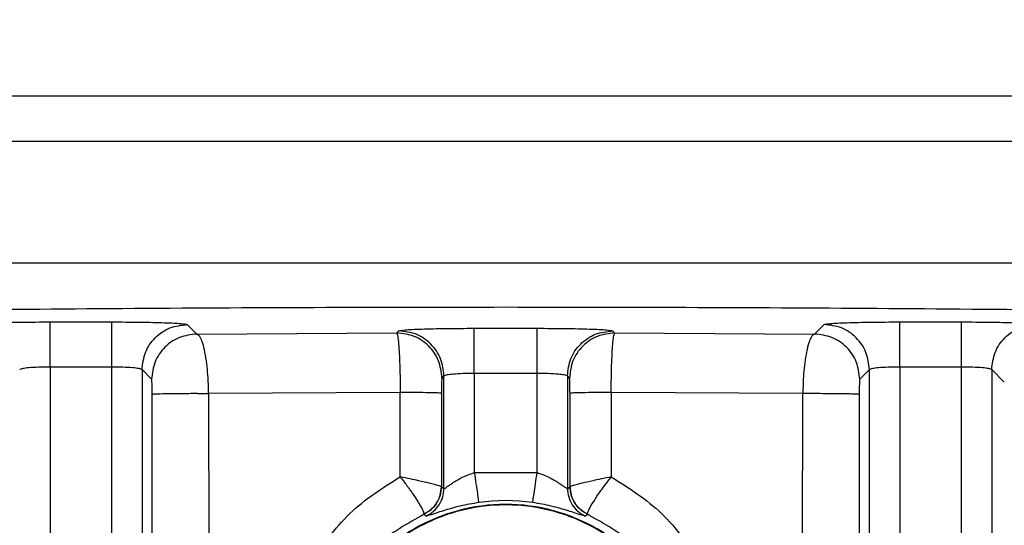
# Model space of a CAD drawing. Header units: inches. Extents: x 144.9 to 238.4, y 214.8 to 247.7.
# Tile 121 of 256: x 152.7098 to 152.7896, y 244.942 to 244.983. Entities that reach past the tile are written whole.
import ezdxf

# ---------------------------------------------------------------- set-up
doc = ezdxf.new("R2010")
doc.units = ezdxf.units.IN
doc.header["$LTSCALE"] = 0.25
doc.header["$MEASUREMENT"] = 0
doc.layers.add('ANNOTATIONS', color=1, linetype='Continuous')
doc.layers.add('MOTOR LH', color=7, linetype='Continuous')
doc.styles.add('ARIAL', font='arial.ttf', dxfattribs={"height": 0.09375})
doc.dimstyles.new('STANDARD$0', dxfattribs={"dimtxt": 0.09375, "dimasz": 0.09375, "dimexe": 0.03125, "dimexo": 0.046875, "dimgap": 0.09, "dimtad": 0, "dimtih": 1, "dimtoh": 1, "dimdec": 4, "dimzin": 0, "dimdsep": 46, "dimtxsty": 'ARIAL', "dimcen": 0.09, "dimadec": 0, "dimazin": 0, "dimtfac": 1, "dimtdec": 4, "dimtofl": 0, "dimtmove": 0, "dimatfit": 1, "dimfxl": 1, "dimtolj": 1, "dimtzin": 0, "dimarcsym": 0})

# ---------------------------------------------------------------- blocks, each defined once
blk = doc.blocks.new('*D64')
at = {"layer": 'ANNOTATIONS', "color": 0, "lineweight": -2, "transparency": 16777216}
for p, q in [((152.282684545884, 244.7210665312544), (152.282684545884, 245.6873671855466)), ((153.423309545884, 243.5376739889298), (153.423309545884, 245.6873671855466)), ((152.376434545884, 245.6561171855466), (152.5678870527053, 245.6561171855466)), ((153.329559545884, 245.6561171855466), (153.1381070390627, 245.6561171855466))]:
    blk.add_line(p, q, dxfattribs=at)
at = {"layer": 'ANNOTATIONS', "color": 0, "transparency": 16777216}
for points in [[(152.376434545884, 245.6717421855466), (152.376434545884, 245.6404921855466), (152.282684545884, 245.6561171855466)], [(153.329559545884, 245.6717421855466), (153.329559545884, 245.6404921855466), (153.423309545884, 245.6561171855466)]]:
    blk.add_solid(points, dxfattribs=at)
at = {"layer": 'defpoints', "color": 0, "transparency": 16777216}
for p in [(152.282684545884, 245.6561171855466), (152.282684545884, 244.6741915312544), (153.423309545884, 243.4907989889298)]:
    blk.add_point(p, dxfattribs=at)
at = {"layer": 'ANNOTATIONS', "color": 0, "transparency": 16777216, "insert": (152.852997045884, 245.6561171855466), "char_height": 0.09375, "attachment_point": 5, "style": 'ARIAL'}
blk.add_mtext('\\A1;18 5/8"', dxfattribs=at)
blk = doc.blocks.new('*D66')
at = {"layer": 'ANNOTATIONS', "color": 0, "lineweight": -2, "transparency": 16777216}
for p, q in [((151.9943491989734, 244.7850832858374), (151.9943491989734, 246.0537298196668)), ((153.423309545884, 243.5376739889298), (153.423309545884, 246.0537298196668)), ((152.0880991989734, 246.0224798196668), (152.5044876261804, 246.0224798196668)), ((153.329559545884, 246.0224798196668), (152.913171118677, 246.0224798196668))]:
    blk.add_line(p, q, dxfattribs=at)
at = {"layer": 'ANNOTATIONS', "color": 0, "transparency": 16777216}
for points in [[(152.0880991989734, 246.0381048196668), (152.0880991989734, 246.0068548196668), (151.9943491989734, 246.0224798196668)], [(153.329559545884, 246.0381048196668), (153.329559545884, 246.0068548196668), (153.423309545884, 246.0224798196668)]]:
    blk.add_solid(points, dxfattribs=at)
at = {"layer": 'defpoints', "color": 0, "transparency": 16777216}
for p in [(153.423309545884, 246.0224798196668), (151.9943491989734, 244.7382082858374), (153.423309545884, 243.4907989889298)]:
    blk.add_point(p, dxfattribs=at)
at = {"layer": 'ANNOTATIONS', "color": 0, "transparency": 16777216, "insert": (152.7088293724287, 246.0224798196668), "char_height": 0.09375, "attachment_point": 5, "style": 'ARIAL'}
blk.add_mtext('\\A1;24""', dxfattribs=at)

msp = doc.modelspace()

# ---------------------------------------------------------------- linework, layer by layer
at = {"layer": 'MOTOR LH'}
for p, q in [((152.5806360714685, 244.9768490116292), (152.9177423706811, 244.9768490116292)), ((152.9014692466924, 244.9731580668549), (152.5969091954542, 244.9731580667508)), ((152.6030352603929, 244.9633155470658), (152.8953431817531, 244.9633155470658)), ((152.7122383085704, 244.9585178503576), (152.7172424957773, 244.9585178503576)), ((152.7811359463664, 244.9585178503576), (152.7861401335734, 244.9585178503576)), ((152.7233657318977, 244.9583113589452), (152.7241440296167, 244.9575330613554)), ((152.7241440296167, 244.9575330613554), (152.7403540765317, 244.9576290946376)), ((152.7403540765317, 244.9576290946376), (152.7405209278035, 244.9577957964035)), ((152.7466441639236, 244.9580022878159), (152.7517342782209, 244.9580022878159)), ((152.7578575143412, 244.9577957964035), (152.7580242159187, 244.9576290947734)), ((152.7580242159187, 244.9576290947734), (152.774234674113, 244.9575330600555)), ((152.774234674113, 244.9575330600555), (152.7750127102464, 244.9583113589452)), ((152.7172424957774, 244.9548537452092), (152.7122383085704, 244.9548537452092)), ((152.7122383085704, 244.9548537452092), (152.7122383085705, 244.9042204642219)), ((152.7172424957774, 244.9387462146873), (152.7172424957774, 244.9548537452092)), ((152.7197016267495, 244.9546472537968), (152.7197016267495, 244.9387462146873)), ((152.7204799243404, 244.9538689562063), (152.7197016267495, 244.9546472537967)), ((152.7786768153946, 244.9546472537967), (152.7778985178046, 244.9538689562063)), ((152.7786768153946, 244.9387462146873), (152.7786768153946, 244.9546472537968)), ((152.7861401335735, 244.9548537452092), (152.7811359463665, 244.9548537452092)), ((152.7811359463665, 244.9548537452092), (152.7811359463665, 244.9387462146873)), ((152.7861401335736, 244.9042204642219), (152.7861401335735, 244.9548537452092)), ((152.7885992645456, 244.9546472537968), (152.7885992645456, 244.9066795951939)), ((152.7896195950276, 244.9536269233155), (152.7885992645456, 244.9546472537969)), ((152.7441850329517, 244.9541316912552), (152.7440183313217, 244.9539649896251)), ((152.7441850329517, 244.9450027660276), (152.7441850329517, 244.954131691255)), ((152.7517342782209, 244.9543381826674), (152.7466441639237, 244.9543381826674)), ((152.7466441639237, 244.9543381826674), (152.7466441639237, 244.9462944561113)), ((152.7517342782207, 244.9462944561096), (152.7517342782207, 244.9543381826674)), ((152.754193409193, 244.954131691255), (152.754193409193, 244.9450027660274)), ((152.7543601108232, 244.9539649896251), (152.754193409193, 244.9541316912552)), ((152.7406357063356, 244.9527962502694), (152.7251002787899, 244.9526982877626)), ((152.7406320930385, 244.9459494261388), (152.7406357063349, 244.9527962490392)), ((152.7732784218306, 244.9526982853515), (152.7577426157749, 244.9527962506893)), ((152.7577426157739, 244.9527962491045), (152.7577463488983, 244.945949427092)), ((152.720531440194, 244.9395760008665), (152.7205232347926, 244.9526342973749)), ((152.7241873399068, 244.9526997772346), (152.7251002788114, 244.9526982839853)), ((152.7251002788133, 244.9526982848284), (152.7251099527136, 244.9396399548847)), ((152.7439757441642, 244.9527322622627), (152.7439710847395, 244.9451417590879)), ((152.7544073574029, 244.9451417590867), (152.7544026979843, 244.9527322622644)), ((152.7732684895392, 244.9396399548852), (152.7732784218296, 244.9526982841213)), ((152.7778552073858, 244.9526342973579), (152.7778470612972, 244.9395759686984)), ((152.7466441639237, 244.9462944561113), (152.7517342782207, 244.9462944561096)), ((152.7439710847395, 244.9451417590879), (152.7439738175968, 244.9451372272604)), ((152.7439738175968, 244.9451372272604), (152.7441850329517, 244.9450027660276)), ((152.754193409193, 244.9450027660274), (152.7544046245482, 244.9451372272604)), ((152.7544046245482, 244.9451372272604), (152.7544073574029, 244.9451417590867)), ((152.7425637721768, 244.9429131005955), (152.7425689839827, 244.9429334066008)), ((152.7425637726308, 244.9429130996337), (152.7427582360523, 244.9427708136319)), ((152.7556202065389, 244.9427708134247), (152.7558146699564, 244.9429130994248)), ((152.7558146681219, 244.9429131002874), (152.7558093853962, 244.9429332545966))]:
    msp.add_line(p, q, dxfattribs=at)
for centre, radius, start, end in [((152.7491892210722, 244.9288667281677), 0.01515345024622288, 81.69154487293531, 98.30845512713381), ((152.749189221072, 244.9288667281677), 0.01484670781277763, 30.13386626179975, 149.8661535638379), ((152.749189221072, 244.9288667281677), 0.01483247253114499, 30.13386626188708, 149.8661337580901)]:
    msp.add_arc(centre, radius, start, end, dxfattribs=at)
for points, knots in [([(152.6607501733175, 244.9587672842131), (152.6652124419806, 244.958868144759), (152.6740629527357, 244.95906819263), (152.6882374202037, 244.95930465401), (152.7029010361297, 244.9594938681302), (152.718048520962, 244.9596285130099), (152.7335671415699, 244.9597139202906), (152.7439913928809, 244.9597245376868), (152.7491892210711, 244.9597298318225)], [0, 0, 0, 0, 0.169500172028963, 0.3361884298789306, 0.5000034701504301, 0.6675452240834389, 0.8342285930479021, 1, 1, 1, 1]), ([(152.7491892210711, 244.9597298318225), (152.7543870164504, 244.9597245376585), (152.7648112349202, 244.959713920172), (152.7803298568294, 244.9596285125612), (152.7954773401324, 244.9594938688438), (152.8101409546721, 244.9593046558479), (152.8243154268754, 244.9590681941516), (152.8331659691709, 244.9588681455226), (152.8376282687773, 244.9587672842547)], [0, 0, 0, 0, 0.1657703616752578, 0.3324537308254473, 0.4999965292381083, 0.6638104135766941, 0.8304986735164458, 1, 1, 1, 1]), ([(152.7061150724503, 244.9583113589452), (152.7062297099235, 244.9583385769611), (152.7064595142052, 244.9583931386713), (152.7078858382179, 244.9584612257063), (152.7098845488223, 244.9585086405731), (152.7114549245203, 244.9585147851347), (152.7122383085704, 244.9585178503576)], [0, 0, 0, 0, 0.2494226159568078, 0.4999969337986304, 0.7505727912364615, 1, 1, 1, 1]), ([(152.7172424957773, 244.9585178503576), (152.7180258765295, 244.9585147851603), (152.7195962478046, 244.9585086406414), (152.7215949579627, 244.9584612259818), (152.7230212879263, 244.9583931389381), (152.7232510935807, 244.9583385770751), (152.7233657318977, 244.9583113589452)], [0, 0, 0, 0, 0.2494261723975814, 0.5000016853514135, 0.7505763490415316, 1, 1, 1, 1]), ([(152.7750127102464, 244.9583113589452), (152.7751273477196, 244.9583385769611), (152.7753571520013, 244.9583931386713), (152.7767834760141, 244.9584612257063), (152.7787821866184, 244.9585086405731), (152.7803525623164, 244.9585147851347), (152.7811359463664, 244.9585178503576)], [0, 0, 0, 0, 0.2494226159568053, 0.49999693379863, 0.7505727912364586, 1, 1, 1, 1]), ([(152.7861401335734, 244.9585178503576), (152.7869235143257, 244.9585147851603), (152.7884938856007, 244.9585086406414), (152.7904925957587, 244.9584612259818), (152.7919189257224, 244.9583931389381), (152.7921487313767, 244.9583385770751), (152.7922633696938, 244.9583113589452)], [0, 0, 0, 0, 0.2494261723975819, 0.5000016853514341, 0.7505763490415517, 1, 1, 1, 1]), ([(152.7403540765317, 244.9576290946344), (152.7403830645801, 244.9575653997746), (152.7404311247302, 244.9574597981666), (152.7404959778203, 244.9568987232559), (152.7405474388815, 244.9562051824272), (152.7405884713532, 244.9553224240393), (152.7406230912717, 244.9541931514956), (152.7406309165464, 244.9533266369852), (152.7406357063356, 244.9527962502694)], [0, 0, 0, 0, 0.2061140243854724, 0.3417225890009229, 0.4994699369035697, 0.6523919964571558, 0.7872318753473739, 1, 1, 1, 1]), ([(152.7405209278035, 244.9577957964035), (152.7406355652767, 244.9578230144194), (152.7408653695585, 244.9578775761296), (152.7422916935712, 244.9579456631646), (152.7442904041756, 244.9579930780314), (152.7458607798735, 244.957999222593), (152.7466441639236, 244.9580022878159)], [0, 0, 0, 0, 0.2494226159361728, 0.499996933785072, 0.7505727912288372, 1, 1, 1, 1]), ([(152.7517342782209, 244.9580022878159), (152.7525176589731, 244.9579992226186), (152.754088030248, 244.9579930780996), (152.7560867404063, 244.95794566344), (152.7575130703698, 244.9578775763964), (152.7577428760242, 244.9578230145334), (152.7578575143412, 244.9577957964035)], [0, 0, 0, 0, 0.2494261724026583, 0.5000016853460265, 0.7505763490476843, 1, 1, 1, 1]), ([(152.7577426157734, 244.9527962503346), (152.7577469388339, 244.9532962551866), (152.7577542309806, 244.9541396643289), (152.7577877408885, 244.9552780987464), (152.7578286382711, 244.9561705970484), (152.7578792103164, 244.9568627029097), (152.7579435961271, 244.9574444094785), (152.757993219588, 244.9575580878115), (152.7580242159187, 244.9576290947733)], [0, 0, 0, 0, 0.2006934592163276, 0.3385301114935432, 0.5006151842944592, 0.6480731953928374, 0.7801757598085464, 1, 1, 1, 1]), ([(152.72510027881, 244.9526982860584), (152.7250860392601, 244.9532100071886), (152.725062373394, 244.9540604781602), (152.7249493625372, 244.9551931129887), (152.7248114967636, 244.956081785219), (152.7246382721, 244.9567760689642), (152.7244171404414, 244.9573544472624), (152.7242482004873, 244.957464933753), (152.7241440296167, 244.9575330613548)], [0, 0, 0, 0, 0.2051300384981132, 0.3409222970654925, 0.4987855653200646, 0.650823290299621, 0.7846924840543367, 0.9999999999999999, 0.9999999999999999, 0.9999999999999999, 0.9999999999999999]), ([(152.774234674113, 244.9575330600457), (152.7741381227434, 244.9574728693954), (152.7739753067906, 244.9573713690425), (152.7737527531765, 244.9568198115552), (152.7735758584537, 244.9561244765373), (152.7734366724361, 244.955242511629), (152.7733192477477, 244.9541162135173), (152.7732940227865, 244.9532401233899), (152.7732784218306, 244.9526982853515)], [0, 0, 0, 0, 0.1998898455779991, 0.3370770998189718, 0.4996895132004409, 0.6490634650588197, 0.7829552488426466, 1, 1, 1, 1]), ([(152.7122383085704, 244.9548537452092), (152.7119317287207, 244.9548506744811), (152.7113019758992, 244.9548443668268), (152.7105284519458, 244.9548003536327), (152.7100723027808, 244.954745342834), (152.7098356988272, 244.9546947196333), (152.7097987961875, 244.954663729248), (152.7097791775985, 244.9546472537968)], [0, 0, 0, 0, 0.2427456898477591, 0.498629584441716, 0.7125456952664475, 0.8471803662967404, 1, 1, 1, 1]), ([(152.7197016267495, 244.9546472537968), (152.7196820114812, 244.9546637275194), (152.7196451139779, 244.9546947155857), (152.7194085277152, 244.9547453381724), (152.7189523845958, 244.9548003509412), (152.7181788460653, 244.9548443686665), (152.7175490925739, 244.9548506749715), (152.7172424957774, 244.9548537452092)], [0, 0, 0, 0, 0.152803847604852, 0.2874332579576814, 0.5013703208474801, 0.7572411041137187, 1, 1, 1, 1]), ([(152.7811359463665, 244.9548537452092), (152.7808293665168, 244.9548506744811), (152.7801996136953, 244.9548443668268), (152.7794260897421, 244.9548003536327), (152.7789699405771, 244.954745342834), (152.7787333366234, 244.9546947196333), (152.7786964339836, 244.954663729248), (152.7786768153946, 244.9546472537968)], [0, 0, 0, 0, 0.2427456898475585, 0.4986295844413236, 0.7125456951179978, 0.8471803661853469, 1, 1, 1, 1]), ([(152.7885992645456, 244.9546472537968), (152.7885796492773, 244.9546637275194), (152.788542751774, 244.9546947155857), (152.7883061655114, 244.9547453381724), (152.787850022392, 244.9548003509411), (152.7870764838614, 244.9548443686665), (152.78644673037, 244.9548506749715), (152.7861401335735, 244.9548537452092)], [0, 0, 0, 0, 0.1528038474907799, 0.287433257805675, 0.5013703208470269, 0.7572411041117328, 1, 1, 1, 1]), ([(152.7205232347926, 244.9526342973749), (152.7205225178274, 244.9527886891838), (152.7205210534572, 244.9531040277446), (152.7205112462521, 244.9535091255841), (152.7204969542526, 244.9537976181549), (152.7204855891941, 244.953845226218), (152.7204799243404, 244.9538689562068)], [0, 0, 0, 0, 0.2406405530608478, 0.4914978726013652, 0.7465397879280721, 1, 1, 1, 1]), ([(152.7440183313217, 244.9539649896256), (152.7440128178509, 244.9539417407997), (152.7440017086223, 244.9538948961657), (152.7439876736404, 244.9536101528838), (152.7439779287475, 244.9532058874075), (152.7439764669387, 244.9528889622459), (152.7439757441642, 244.9527322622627)], [0, 0, 0, 0, 0.2489614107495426, 0.5016385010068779, 0.7535909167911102, 1, 1, 1, 1]), ([(152.7466441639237, 244.9543381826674), (152.7463375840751, 244.9543351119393), (152.7457078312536, 244.9543288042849), (152.7449343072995, 244.9542847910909), (152.7444781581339, 244.9542297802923), (152.7442415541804, 244.9541791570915), (152.7442046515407, 244.9541481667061), (152.7441850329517, 244.954131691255)], [0, 0, 0, 0, 0.2427456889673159, 0.4986295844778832, 0.7125456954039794, 0.847180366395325, 1, 1, 1, 1]), ([(152.754193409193, 244.954131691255), (152.7541737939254, 244.9541481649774), (152.7541368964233, 244.9541791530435), (152.7539003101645, 244.9542297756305), (152.7534441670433, 244.9542847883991), (152.7526706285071, 244.9543288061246), (152.7520408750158, 244.9543351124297), (152.7517342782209, 244.9543381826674)], [0, 0, 0, 0, 0.1528038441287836, 0.2874332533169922, 0.5013703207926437, 0.7572411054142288, 1, 1, 1, 1]), ([(152.7544026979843, 244.9527322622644), (152.754401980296, 244.9528883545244), (152.7544005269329, 244.9532044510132), (152.7543908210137, 244.9536086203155), (152.7543767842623, 244.9538944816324), (152.7543656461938, 244.9539415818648), (152.7543601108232, 244.9539649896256)], [0, 0, 0, 0, 0.2454625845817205, 0.4970769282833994, 0.7500584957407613, 1, 1, 1, 1]), ([(152.7778985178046, 244.953868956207), (152.777892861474, 244.9538453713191), (152.7778815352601, 244.9537981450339), (152.7778672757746, 244.9535110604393), (152.7778574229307, 244.953106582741), (152.7778559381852, 244.952790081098), (152.7778552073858, 244.9526342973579)], [0, 0, 0, 0, 0.2530459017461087, 0.5066980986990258, 0.75719426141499, 1, 1, 1, 1]), ([(152.7333563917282, 244.9389254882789), (152.734340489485, 244.9403600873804), (152.7362864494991, 244.9431968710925), (152.7391946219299, 244.9450389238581), (152.7406320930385, 244.9459494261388)], [0, 0, 0, 0, 0.5057132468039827, 1, 1, 1, 1]), ([(152.7439710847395, 244.9451417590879), (152.7439133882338, 244.9451692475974), (152.7437934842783, 244.9452263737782), (152.7430822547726, 244.9454091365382), (152.7422406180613, 244.9456095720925), (152.7414224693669, 244.9457867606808), (152.7409078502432, 244.9458926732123), (152.7406320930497, 244.945949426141)], [0, 0, 0, 0, 0.2366807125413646, 0.491866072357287, 0.7030197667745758, 0.8408639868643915, 1, 1, 1, 1]), ([(152.7406320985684, 244.9459494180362), (152.7406324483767, 244.9459496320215), (152.7406329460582, 244.9459499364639), (152.7406336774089, 244.9459500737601), (152.740634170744, 244.9459500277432), (152.7406346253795, 244.9459498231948), (152.7406352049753, 244.945949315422), (152.7406367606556, 244.945946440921), (152.7406383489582, 244.9459399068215), (152.740648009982, 244.9459303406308), (152.7406623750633, 244.9459103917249), (152.7406936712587, 244.9458718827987), (152.7407541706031, 244.9457936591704), (152.740875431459, 244.9456374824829), (152.7409997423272, 244.9454731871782), (152.7411321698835, 244.9452959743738), (152.741261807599, 244.9451202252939), (152.7413948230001, 244.9449358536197), (152.7415312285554, 244.9447427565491), (152.741759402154, 244.9444137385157), (152.7421316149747, 244.943846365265), (152.7425038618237, 244.9432000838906), (152.7425474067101, 244.9430218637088), (152.7425690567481, 244.9429332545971)], [0, 0, 0, 0, 0.0002282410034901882, 0.0003247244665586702, 0.0004138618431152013, 0.0005030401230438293, 0.0006004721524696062, 0.0008413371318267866, 0.002311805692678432, 0.004296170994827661, 0.008265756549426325, 0.01620823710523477, 0.03210553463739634, 0.0639420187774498, 0.1277190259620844, 0.1492904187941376, 0.1915057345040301, 0.255061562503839, 0.2849790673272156, 0.3366695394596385, 0.5074882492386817, 0.7551285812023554, 1, 1, 1, 1]), ([(152.7441850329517, 244.9450027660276), (152.7441961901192, 244.9450030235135), (152.7442190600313, 244.9450035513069), (152.7443440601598, 244.9450841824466), (152.7445517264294, 244.9452335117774), (152.7449604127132, 244.945513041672), (152.7456413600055, 244.9459343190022), (152.7463172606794, 244.9461770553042), (152.7466441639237, 244.9462944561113)], [0, 0, 0, 0, 0.1005301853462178, 0.2060663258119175, 0.3232121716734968, 0.465515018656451, 0.7414932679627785, 1, 1, 1, 1]), ([(152.7517342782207, 244.9462944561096), (152.7518906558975, 244.9462438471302), (152.752225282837, 244.9461355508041), (152.75286052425, 244.9458510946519), (152.7534219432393, 244.9455116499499), (152.7538265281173, 244.94523244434), (152.7540341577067, 244.9450850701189), (152.7541593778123, 244.9450041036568), (152.7541823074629, 244.9450032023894), (152.754193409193, 244.9450027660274)], [0, 0, 0, 0, 0.1225566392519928, 0.2622545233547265, 0.5366557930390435, 0.6769869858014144, 0.7933798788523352, 0.8999618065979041, 0.9999999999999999, 0.9999999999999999, 0.9999999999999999, 0.9999999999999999]), ([(152.7577463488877, 244.9459494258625), (152.7574706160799, 244.9458926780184), (152.7569560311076, 244.9457867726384), (152.7561378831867, 244.9456095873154), (152.7552962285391, 244.9454091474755), (152.7545849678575, 244.9452263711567), (152.7544650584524, 244.9451692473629), (152.7544073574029, 244.9451417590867)], [0, 0, 0, 0, 0.1591219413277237, 0.2969605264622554, 0.5081282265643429, 0.7633086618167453, 1, 1, 1, 1]), ([(152.7558093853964, 244.9429332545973), (152.7558353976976, 244.9430330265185), (152.7558861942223, 244.9432278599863), (152.7563387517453, 244.9439975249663), (152.7569686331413, 244.9449359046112), (152.7574888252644, 244.9456137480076), (152.7577463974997, 244.9459493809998)], [0, 0, 0, 0, 0.2662328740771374, 0.5198965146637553, 0.762277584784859, 0.9999999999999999, 0.9999999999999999, 0.9999999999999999, 0.9999999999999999]), ([(152.7577463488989, 244.9459494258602), (152.7591837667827, 244.9450389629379), (152.7620919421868, 244.943196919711), (152.7640379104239, 244.9403601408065), (152.7650220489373, 244.9389254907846)], [0, 0, 0, 0, 0.4942679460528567, 1, 1, 1, 1]), ([(152.7439738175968, 244.9451372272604), (152.7439528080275, 244.9449064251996), (152.74391074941, 244.9444443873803), (152.7436038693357, 244.9438127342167), (152.7431634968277, 244.9432657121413), (152.7427635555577, 244.9430305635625), (152.742563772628, 244.9429130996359)], [0, 0, 0, 0, 0.2497653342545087, 0.4999999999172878, 0.7502346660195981, 1, 1, 1, 1]), ([(152.7425690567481, 244.9429332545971), (152.7427650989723, 244.943046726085), (152.7431651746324, 244.943278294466), (152.743614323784, 244.9438212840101), (152.743914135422, 244.9444580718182), (152.7439523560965, 244.9449169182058), (152.7439710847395, 244.9451417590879)], [0, 0, 0, 0, 0.2450061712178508, 0.4999994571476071, 0.7549930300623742, 1, 1, 1, 1]), ([(152.7427582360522, 244.9427708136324), (152.742960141, 244.9428876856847), (152.7433643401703, 244.9431216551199), (152.7438101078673, 244.9436704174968), (152.7441210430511, 244.9443053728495), (152.7441637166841, 244.9447704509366), (152.7441850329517, 244.9450027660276)], [0, 0, 0, 0, 0.2497592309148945, 0.5000000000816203, 0.7502407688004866, 1, 1, 1, 1]), ([(152.754193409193, 244.9450027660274), (152.7542147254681, 244.9447704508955), (152.7542573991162, 244.9443053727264), (152.7545683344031, 244.9436704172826), (152.7550141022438, 244.9431216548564), (152.755418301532, 244.9428876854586), (152.7556202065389, 244.9427708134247)], [0, 0, 0, 0, 0.2497592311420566, 0.4999999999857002, 0.7502407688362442, 1, 1, 1, 1]), ([(152.755814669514, 244.9429130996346), (152.7556148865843, 244.9430305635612), (152.7552149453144, 244.9432657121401), (152.7547745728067, 244.9438127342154), (152.7544676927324, 244.9444443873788), (152.754425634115, 244.9449064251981), (152.7544046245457, 244.9451372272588)], [0, 0, 0, 0, 0.2497653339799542, 0.5000000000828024, 0.7502346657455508, 1, 1, 1, 1]), ([(152.7544073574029, 244.9451417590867), (152.7544260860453, 244.9449169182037), (152.7544643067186, 244.9444580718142), (152.7547641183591, 244.943821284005), (152.7552132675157, 244.9432782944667), (152.7556133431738, 244.9430467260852), (152.7558093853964, 244.9429332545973)], [0, 0, 0, 0, 0.2450069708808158, 0.5000005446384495, 0.7549938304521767, 1, 1, 1, 1]), ([(152.7622776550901, 244.9357884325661), (152.761559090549, 244.9369218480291), (152.7601219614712, 244.9391886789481), (152.7569116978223, 244.9416995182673), (152.7532056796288, 244.9433095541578), (152.749189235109, 244.94385428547), (152.7451727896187, 244.9433095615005), (152.7414667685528, 244.9416995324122), (152.7382565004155, 244.939188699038), (152.73681936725, 244.9369218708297), (152.7361008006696, 244.9357884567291)], [0, 0, 0, 0, 0.1250000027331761, 0.2500000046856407, 0.3750000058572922, 0.5000000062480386, 0.6250000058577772, 0.7500000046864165, 0.8750000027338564, 1, 1, 1, 1]), ([(152.7620038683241, 244.9363052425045), (152.7612715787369, 244.9373718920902), (152.7598069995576, 244.9395051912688), (152.7566568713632, 244.9418480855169), (152.7530621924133, 244.9433466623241), (152.749189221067, 244.9438524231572), (152.745316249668, 244.9433466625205), (152.7417215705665, 244.941848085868), (152.7385714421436, 244.9395051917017), (152.7371068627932, 244.9373718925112), (152.7363745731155, 244.9363052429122)], [0, 0, 0, 0, 0.1249999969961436, 0.2499999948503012, 0.3749999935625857, 0.499999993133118, 0.6249999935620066, 0.749999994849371, 0.8749999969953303, 1, 1, 1, 1]), ([(152.7469995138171, 244.9438611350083), (152.746744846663, 244.9438205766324), (152.7462300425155, 244.9437385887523), (152.7452005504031, 244.9435154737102), (152.7440223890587, 244.9431793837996), (152.743010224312, 244.9428160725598), (152.7428430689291, 244.9427860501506), (152.742758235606, 244.9427708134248)], [0, 0, 0, 0, 0.1087937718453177, 0.2199242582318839, 0.4637848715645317, 0.7278645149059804, 1, 1, 1, 1]), ([(152.7556202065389, 244.9427708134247), (152.7555354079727, 244.9427860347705), (152.7553685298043, 244.9428159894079), (152.7543577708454, 244.9431787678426), (152.7531815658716, 244.9435145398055), (152.7521509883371, 244.9437381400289), (152.7516344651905, 244.9438204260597), (152.7513789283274, 244.9438611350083)], [0, 0, 0, 0, 0.2721481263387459, 0.5355701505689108, 0.7793433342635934, 0.8908356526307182, 1, 1, 1, 1]), ([(152.7425637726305, 244.9429130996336), (152.7412308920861, 244.9421642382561), (152.7385651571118, 244.9406665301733), (152.7367788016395, 244.9381938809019), (152.7358856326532, 244.9369575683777)], [0, 0, 0, 0, 0.5000048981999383, 1, 1, 1, 1]), ([(152.7624928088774, 244.9369575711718), (152.7615996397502, 244.9381938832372), (152.7598132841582, 244.9406665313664), (152.7571475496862, 244.9421642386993), (152.755814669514, 244.9429130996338)], [0, 0, 0, 0, 0.4999951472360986, 0.9999999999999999, 0.9999999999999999, 0.9999999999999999, 0.9999999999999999])]:
    msp.add_open_spline(points, degree=3, knots=knots, dxfattribs=at)
for points in [[(152.7122383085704, 244.9548537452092), (152.7122383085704, 244.9553234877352), (152.7122383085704, 244.9562629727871), (152.7122383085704, 244.9574574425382), (152.7122383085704, 244.9583108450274), (152.7122383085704, 244.9584488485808), (152.7122383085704, 244.9585178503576)], [(152.7172424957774, 244.9548537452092), (152.7172424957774, 244.9553234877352), (152.7172424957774, 244.9562629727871), (152.7172424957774, 244.9574574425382), (152.7172424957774, 244.9583108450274), (152.7172424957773, 244.9584488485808), (152.7172424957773, 244.9585178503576)], [(152.7811359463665, 244.9548537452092), (152.7811359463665, 244.9553234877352), (152.7811359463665, 244.9562629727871), (152.7811359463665, 244.9574574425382), (152.7811359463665, 244.9583108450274), (152.7811359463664, 244.9584488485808), (152.7811359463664, 244.9585178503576)], [(152.7861401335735, 244.9548537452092), (152.7861401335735, 244.9553234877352), (152.7861401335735, 244.9562629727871), (152.7861401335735, 244.9574574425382), (152.7861401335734, 244.9583108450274), (152.7861401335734, 244.9584488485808), (152.7861401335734, 244.9585178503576)], [(152.7197016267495, 244.9546472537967), (152.7197572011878, 244.9551270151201), (152.7198683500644, 244.9560865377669), (152.7207158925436, 244.9572970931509), (152.7219264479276, 244.95814463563), (152.7228859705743, 244.9582557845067), (152.7233657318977, 244.9583113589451)], [(152.7440183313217, 244.9539649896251), (152.743962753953, 244.9544447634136), (152.7438515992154, 244.9554043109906), (152.743004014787, 244.9566148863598), (152.7417934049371, 244.9574624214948), (152.7408338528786, 244.9575735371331), (152.7403540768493, 244.9576290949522)], [(152.7441850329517, 244.9541316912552), (152.7441294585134, 244.9546114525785), (152.7440183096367, 244.9555709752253), (152.7431707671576, 244.9567815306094), (152.7419602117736, 244.9576290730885), (152.7410006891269, 244.9577402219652), (152.7405209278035, 244.9577957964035)], [(152.7466441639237, 244.9543381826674), (152.7466441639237, 244.9548079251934), (152.7466441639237, 244.9557474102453), (152.7466441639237, 244.9569418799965), (152.7466441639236, 244.9577952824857), (152.7466441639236, 244.9579332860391), (152.7466441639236, 244.9580022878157)], [(152.7517342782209, 244.9543381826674), (152.7517342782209, 244.9548079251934), (152.7517342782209, 244.9557474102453), (152.7517342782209, 244.9569418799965), (152.7517342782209, 244.9577952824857), (152.7517342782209, 244.9579332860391), (152.7517342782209, 244.9580022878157)], [(152.754193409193, 244.9541316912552), (152.7542489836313, 244.9546114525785), (152.754360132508, 244.9555709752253), (152.7552076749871, 244.9567815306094), (152.7564182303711, 244.9576290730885), (152.7573777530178, 244.9577402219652), (152.7578575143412, 244.9577957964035)], [(152.7580242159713, 244.9576290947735), (152.7575444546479, 244.9575735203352), (152.7565849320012, 244.9574623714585), (152.7553743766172, 244.9566148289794), (152.7545268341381, 244.9554042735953), (152.7544156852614, 244.9544447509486), (152.7543601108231, 244.9539649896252)], [(152.7786768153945, 244.9546472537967), (152.7786212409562, 244.9551270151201), (152.7785100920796, 244.9560865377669), (152.7776625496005, 244.9572970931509), (152.7764519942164, 244.95814463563), (152.7754924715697, 244.9582557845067), (152.7750127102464, 244.9583113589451)], [(152.7885992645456, 244.9546472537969), (152.7886548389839, 244.9551270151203), (152.7887659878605, 244.956086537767), (152.7896135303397, 244.9572970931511), (152.7908240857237, 244.9581446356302), (152.7917836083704, 244.9582557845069), (152.7922633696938, 244.9583113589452)], [(152.7241440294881, 244.9575330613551), (152.7236642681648, 244.9574774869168), (152.722704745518, 244.9573663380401), (152.721494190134, 244.956518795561), (152.7206466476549, 244.9553082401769), (152.7205354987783, 244.9543487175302), (152.72047992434, 244.9538689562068)], [(152.7778985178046, 244.9538689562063), (152.7778429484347, 244.9543486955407), (152.7777318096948, 244.9553081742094), (152.7768843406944, 244.9565186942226), (152.7756738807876, 244.957366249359), (152.7747144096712, 244.9574774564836), (152.774234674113, 244.957533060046)], [(152.7439757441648, 244.9527322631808), (152.7439136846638, 244.9527400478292), (152.7437895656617, 244.9527556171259), (152.7430250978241, 244.9527757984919), (152.7419461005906, 244.9527909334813), (152.7410725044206, 244.9527944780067), (152.7406357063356, 244.9527962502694)], [(152.7577426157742, 244.9527962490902), (152.7573058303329, 244.9527944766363), (152.7564322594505, 244.9527909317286), (152.7553533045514, 244.9527757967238), (152.7545888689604, 244.9527556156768), (152.7544647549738, 244.9527400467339), (152.7544026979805, 244.9527322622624)], [(152.7241873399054, 244.9526997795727), (152.7237175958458, 244.9526985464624), (152.7227781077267, 244.9526960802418), (152.7215836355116, 244.9526808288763), (152.7207302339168, 244.9526594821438), (152.7205922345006, 244.9526426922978), (152.7205232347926, 244.9526342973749)], [(152.7778552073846, 244.9526342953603), (152.7778280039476, 244.9526391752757), (152.7777735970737, 244.9526489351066), (152.7774650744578, 244.9526628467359), (152.7770068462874, 244.952675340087), (152.776405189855, 244.9526857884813), (152.7756941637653, 244.9526936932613), (152.7749090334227, 244.952698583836), (152.7740850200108, 244.952700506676), (152.7735472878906, 244.952699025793), (152.7732784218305, 244.9526982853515)], [(152.7466441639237, 244.9462944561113), (152.7466897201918, 244.9459825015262), (152.746780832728, 244.9453585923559), (152.7468966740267, 244.9445653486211), (152.7469794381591, 244.9439986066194), (152.7469928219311, 244.9439069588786), (152.7469995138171, 244.9438611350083)], [(152.7513789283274, 244.9438611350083), (152.7513856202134, 244.9439069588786), (152.7513990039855, 244.9439986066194), (152.7514817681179, 244.9445653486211), (152.7515976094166, 244.9453585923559), (152.7516887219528, 244.9459825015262), (152.7517342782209, 244.9462944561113)]]:
    msp.add_open_spline(points, degree=3, dxfattribs=at)

# ---------------------------------------------------------------- dimensions: what is measured, and where the dimension line sits
at = {"layer": 'ANNOTATIONS'}
for base, p1, p2, text, picture, middle in [((153.423309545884, 246.0224798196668), (151.9943491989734, 244.7382082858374), (153.423309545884, 243.4907989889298), '24""', '*D66', (152.7088293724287, 246.0224798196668)), ((152.282684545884, 245.6561171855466), (153.423309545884, 243.4907989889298), (152.282684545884, 244.6741915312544), '18 5/8"', '*D64', (152.852997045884, 245.6561171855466))]:
    dim = msp.add_linear_dim(base=base, p1=p1, p2=p2, text=text, dimstyle='STANDARD$0', dxfattribs=at)
    dim.commit()
    dim.dimension.update_dxf_attribs({"geometry": picture, "text_midpoint": middle, "dimtype": 160})

doc.saveas('drawing.dxf')
